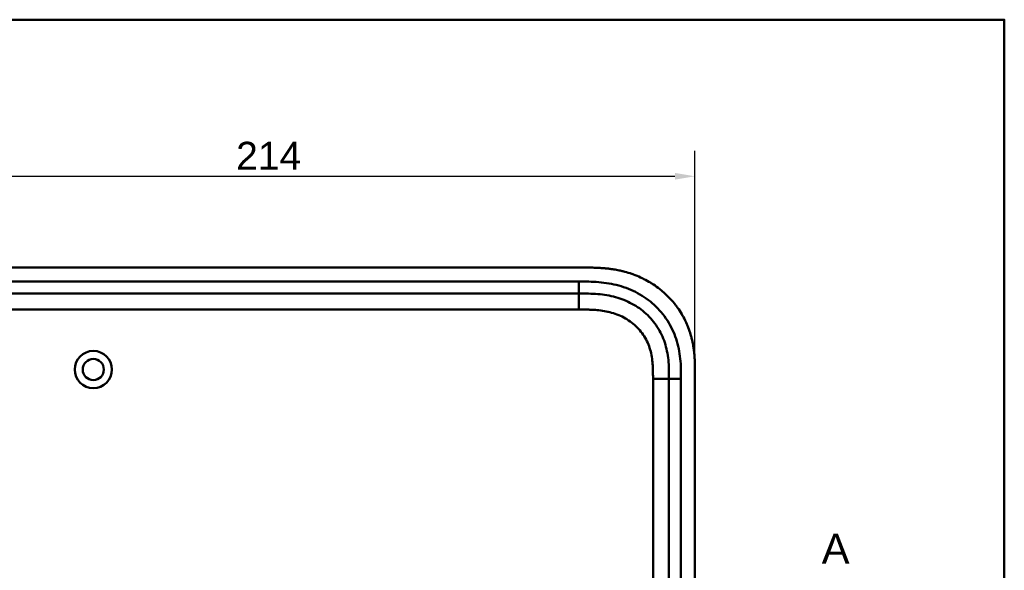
# Model space of a CAD drawing. Header units: millimetres. Extents: x 20 to 833, y 20 to 574.
# Tile 17 of 17: x 574 to 820, y 436 to 574. Entities that reach past the tile are written whole.
import ezdxf

# ---------------------------------------------------------------- set-up
doc = ezdxf.new("R2010")
doc.units = ezdxf.units.MM
doc.header["$LTSCALE"] = 2
for name, color, linetype, lineweight in [('Bemaßungen(DIN)', 7, 'Continuous', 25), ('Schnittansichtslinien(DIN)', 7, 'Continuous', 70), ('Sichtbare Kanten(DIN)', 7, 'Continuous', 50), ('Sichtbare tangentiale Kanten(DIN)', 7, 'Continuous', 50), ('Skizziergeometrie(DIN)', 7, 'Continuous', 50)]:
    doc.layers.add(name, color=color, linetype=linetype, lineweight=lineweight)
doc.styles.add('Aktuell-DINGroßer Text', font='arial.ttf')
doc.styles.add('STANDARD-DIN~0', font='arial.ttf')
doc.dimstyles.new('CAD-LAN', dxfattribs={"dimscale": 2, "dimtxt": 3.5, "dimasz": 2.5, "dimexe": 3.175, "dimexo": 0, "dimgap": 0.8, "dimtad": 1, "dimrnd": 1e-08, "dimtxsty": 'STANDARD-DIN~0', "dimcen": 0.09, "dimdle": 10, "dimclrd": 250, "dimclre": 250, "dimclrt": 250, "dimadec": 0, "dimazin": 2, "dimtfac": 1, "dimtmove": 0, "dimatfit": 3, "dimfxl": 1, "dimtolj": 1, "dimtzin": 0, "dimlwd": 25, "dimlwe": 25, "dimarcsym": 0})

# ---------------------------------------------------------------- blocks, each defined once
blk = doc.blocks.new('Ränder Standardrahmen')
at = {"layer": 'Skizziergeometrie(DIN)', "flags": 128}
blk.add_lwpolyline([(10, 10), (10, 287), (410, 287), (410, 10), (10, 10)], dxfattribs=at)
blk = doc.blocks.new('*D20')
at = {"layer": 'Bemaßungen(DIN)', "color": 250, "linetype": 'Continuous', "lineweight": 25, "true_color": 0x3f3f3f, "transparency": 16777216}
for p, q in [((528.63, 485.22), (528.63, 541.18)), ((742.63, 485.22), (742.63, 541.18)), ((533.63, 534.83), (737.63, 534.83))]:
    blk.add_line(p, q, dxfattribs=at)
at = {"layer": 'Bemaßungen(DIN)', "color": 250, "linetype": 'Continuous', "true_color": 0x3f3f3f, "transparency": 16777216}
for points in [[(533.63, 535.67), (533.63, 534), (528.63, 534.83)], [(737.63, 535.67), (737.63, 534), (742.63, 534.83)]]:
    blk.add_solid(points, dxfattribs=at)
at = {"layer": 'Defpoints', "color": 0, "linetype": 'Continuous', "transparency": 16777216}
for p in [(742.63, 534.83), (528.63, 485.22), (742.63, 485.22)]:
    blk.add_point(p, dxfattribs=at)
at = {"layer": 'Bemaßungen(DIN)', "color": 250, "linetype": 'Continuous', "lineweight": 25, "true_color": 0x3f3f3f, "transparency": 16777216, "insert": (627.85, 543.46), "char_height": 7, "attachment_point": 1, "style": 'STANDARD-DIN~0'}
blk.add_mtext('\\A1;214', dxfattribs=at)
blk = doc.blocks.new('2DTransSchnitt0')
at = {"layer": 'Schnittansichtslinien(DIN)', "insert": (387.17, 218.99), "char_height": 3.73, "attachment_point": 7, "style": 'Aktuell-DINGroßer Text'}
blk.add_mtext('A', dxfattribs=at)

msp = doc.modelspace()

# ---------------------------------------------------------------- linework, layer by layer
at = {"layer": 'Sichtbare Kanten(DIN)'}
for p, q in [((714.592, 512.001), (555.669, 512.001)), ((713.592, 505.501), (568.669, 505.501)), ((742.631, 293.786), (742.631, 485.217)), ((736.131, 294.786), (736.131, 484.217))]:
    msp.add_line(p, q, dxfattribs=at)
for radius in [4.65, 2.65]:
    msp.add_circle((592.131, 486.501), radius, dxfattribs=at)
for points, knots in [([(742.631, 485.217), (742.631, 485.515), (742.631, 486.114), (742.625, 486.868), (742.612, 487.624), (742.595, 488.233), (742.561, 488.996), (742.523, 489.607), (742.448, 490.526), (742.346, 491.446), (742.135, 492.824), (741.88, 494.041), (741.473, 495.544), (741.073, 496.727), (740.481, 498.171), (739.935, 499.295), (739.164, 500.654), (738.48, 501.699), (737.546, 502.948), (736.738, 503.9), (735.657, 505.023), (734.739, 505.867), (733.532, 506.851), (732.521, 507.579), (731.206, 508.412), (730.116, 509.015), (728.715, 509.688), (727.565, 510.162), (726.098, 510.671), (724.905, 511.012), (723.548, 511.325), (722.636, 511.495), (721.722, 511.636), (721.111, 511.716), (720.348, 511.799), (719.737, 511.853), (718.974, 511.908), (718.364, 511.94), (717.452, 511.976), (716.241, 512.001), (715.19, 512.002), (714.592, 512.001)], [0.00000945, 0.00000945, 0.00000945, 0.00000945, 0.02084254, 0.04167563, 0.05209218, 0.07292527, 0.08334182, 0.10417491, 0.11459146, 0.14584109, 0.16667419, 0.20834037, 0.22917346, 0.27083965, 0.29167274, 0.33333892, 0.35417201, 0.3958382, 0.41667129, 0.45833747, 0.47917057, 0.52083675, 0.54166984, 0.58333603, 0.60416912, 0.6458353, 0.66666839, 0.70833458, 0.72916767, 0.77083385, 0.79166695, 0.82291658, 0.83333313, 0.85416622, 0.86458277, 0.88541586, 0.89583241, 0.9166655, 0.92708204, 0.95833168, 0.99999787, 0.99999787, 0.99999787, 0.99999787]), ([(736.131, 484.217), (736.131, 485.017), (736.129, 486.601), (735.999, 488.907), (735.669, 491.124), (734.921, 493.953), (733.362, 497.231), (730.532, 500.574), (726.948, 503.117), (723.514, 504.479), (720.596, 505.116), (718.331, 505.393), (715.994, 505.5), (714.398, 505.501), (713.592, 505.501)], [41.2275228, 41.2275228, 41.2275228, 41.2275228, 41.4710255, 41.7145268, 41.9580281, 42.2015293, 42.6885319, 43.1755344, 43.662537, 44.1495395, 44.3930408, 44.6365421, 44.8800433, 45.1235454, 45.1235454, 45.1235454, 45.1235454])]:
    msp.add_open_spline(points, degree=3, knots=knots, dxfattribs=at)
at = {"layer": 'Sichtbare tangentiale Kanten(DIN)'}
for p, q in [((568.669, 508.501), (713.592, 508.501)), ((713.592, 505.501), (713.592, 508.501)), ((713.593, 505.501), (713.593, 501.501)), ((713.593, 501.501), (568.669, 501.501)), ((732.131, 294.786), (732.131, 484.217)), ((732.131, 484.217), (736.131, 484.217)), ((736.131, 484.217), (739.131, 484.217)), ((739.131, 484.217), (739.131, 294.786))]:
    msp.add_line(p, q, dxfattribs=at)
for points, knots in [([(713.592, 508.501), (714.398, 508.501), (716.045, 508.5), (718.568, 508.387), (721.091, 508.08), (724.407, 507.357), (728.386, 505.783), (732.577, 502.812), (735.91, 498.879), (737.748, 495.01), (738.615, 491.721), (738.989, 489.197), (739.13, 486.664), (739.131, 485.017), (739.131, 484.217)], [41.2275225, 41.2275225, 41.2275225, 41.2275225, 41.4710252, 41.7145264, 41.9580277, 42.201529, 42.6885315, 43.1755341, 43.6625366, 44.1495392, 44.3930404, 44.6365417, 44.880043, 45.123546, 45.123546, 45.123546, 45.123546]), ([(731.427, 491.462), (731.256, 492.052), (731.049, 492.624), (730.807, 493.174), (730.557, 493.738), (730.264, 494.292), (729.935, 494.817), (729.604, 495.345), (729.231, 495.853), (728.826, 496.328), (728.421, 496.803), (727.977, 497.254), (727.508, 497.668), (727.04, 498.081), (726.541, 498.462), (726.02, 498.807), (725.5, 499.152), (724.956, 499.462), (724.396, 499.735), (723.837, 500.007), (723.257, 500.246), (722.67, 500.447), (722.667, 500.448), (722.663, 500.45), (722.66, 500.451), (722.08, 500.649), (721.484, 500.815), (720.885, 500.949), (720.879, 500.95), (720.874, 500.952), (720.869, 500.953), (720.279, 501.084), (719.687, 501.185), (719.087, 501.263), (719.077, 501.264), (719.068, 501.265), (719.059, 501.266), (718.466, 501.342), (717.878, 501.394), (717.261, 501.43), (717.253, 501.43), (717.246, 501.431), (717.238, 501.431), (716.933, 501.449), (716.639, 501.461), (716.337, 501.471), (716.027, 501.481), (715.719, 501.488), (715.411, 501.493), (714.803, 501.501), (714.197, 501.501), (713.593, 501.501)], [0, 0, 0, 0, 0.1818471, 0.1818471, 0.1818471, 0.3687122, 0.3687122, 0.3687122, 0.5566899, 0.5566899, 0.5566899, 0.7451003, 0.7451003, 0.7451003, 0.9328992, 0.9328992, 0.9328992, 1.1203708, 1.1203708, 1.1203708, 1.3077792, 1.3077792, 1.3077792, 1.3088638, 1.3088638, 1.3088638, 1.4939899, 1.4939899, 1.4939899, 1.4956398, 1.4956398, 1.4956398, 1.6777905, 1.6777905, 1.6777905, 1.6806002, 1.6806002, 1.6806002, 1.8606637, 1.8606637, 1.8606637, 1.8628262, 1.8628262, 1.8628262, 1.9520853, 1.9520853, 1.9520853, 2.0438684, 2.0438684, 2.0438684, 2.2253748, 2.2253748, 2.2253748, 2.2253748]), ([(732.131, 484.217), (732.131, 484.452), (732.131, 484.688), (732.13, 484.923), (732.13, 485.067), (732.129, 485.21), (732.128, 485.354), (732.127, 485.426), (732.127, 485.498), (732.126, 485.57), (732.125, 485.714), (732.123, 485.857), (732.12, 486.001), (732.119, 486.077), (732.117, 486.153), (732.116, 486.229), (732.114, 486.306), (732.112, 486.382), (732.11, 486.458), (732.106, 486.61), (732.1, 486.763), (732.094, 486.921), (732.081, 487.229), (732.065, 487.523), (732.043, 487.828), (732.043, 487.835), (732.042, 487.843), (732.042, 487.85), (731.996, 488.467), (731.93, 489.056), (731.834, 489.645), (731.832, 489.654), (731.831, 489.663), (731.829, 489.672), (731.73, 490.27), (731.6, 490.861), (731.436, 491.431), (731.433, 491.441), (731.43, 491.452), (731.427, 491.462)], [0, 0, 0, 0, 0.07060207, 0.07060207, 0.07060207, 0.11373454, 0.11373454, 0.11373454, 0.13530078, 0.13530078, 0.13530078, 0.17843325, 0.17843325, 0.17843325, 0.20129346, 0.20129346, 0.20129346, 0.22415366, 0.22415366, 0.22415366, 0.26987408, 0.26987408, 0.26987408, 0.35911937, 0.35911937, 0.35911937, 0.36131491, 0.36131491, 0.36131491, 0.54166811, 0.54166811, 0.54166811, 0.54438603, 0.54438603, 0.54438603, 0.72751094, 0.72751094, 0.72751094, 0.73075248, 0.73075248, 0.73075248, 0.73075248])]:
    msp.add_open_spline(points, degree=3, knots=knots, dxfattribs=at)

# ---------------------------------------------------------------- block references
at = {"xscale": 2, "yscale": 2, "zscale": 2}
msp.add_blockref('Ränder Standardrahmen', (0, 0), dxfattribs=at)
at = {"layer": 'Schnittansichtslinien(DIN)', "xscale": 2, "yscale": 2, "zscale": 2}
msp.add_blockref('2DTransSchnitt0', (0, 0), dxfattribs=at)

# ---------------------------------------------------------------- dimensions: what is measured, and where the dimension line sits
at = {"layer": 'Bemaßungen(DIN)', "color": 250, "linetype": 'Continuous', "lineweight": 25, "true_color": 0x3f3f3f}
dim = msp.add_linear_dim(base=(742.631, 534.834), p1=(528.631, 485.217), p2=(742.631, 485.217), dimstyle='CAD-LAN', override={"dimgap": 0.8, "dimdec": 2, "dimtol": 0, "dimlim": 0, "dimtp": 0, "dimtm": 0, "dimtdec": 2, "dimtofl": 0, "dimatfit": 1}, dxfattribs=at)
dim.commit()
dim.dimension.update_dxf_attribs({"geometry": '*D20', "text_midpoint": (635.631, 534.834), "dimtype": 160})

doc.saveas('drawing.dxf')
